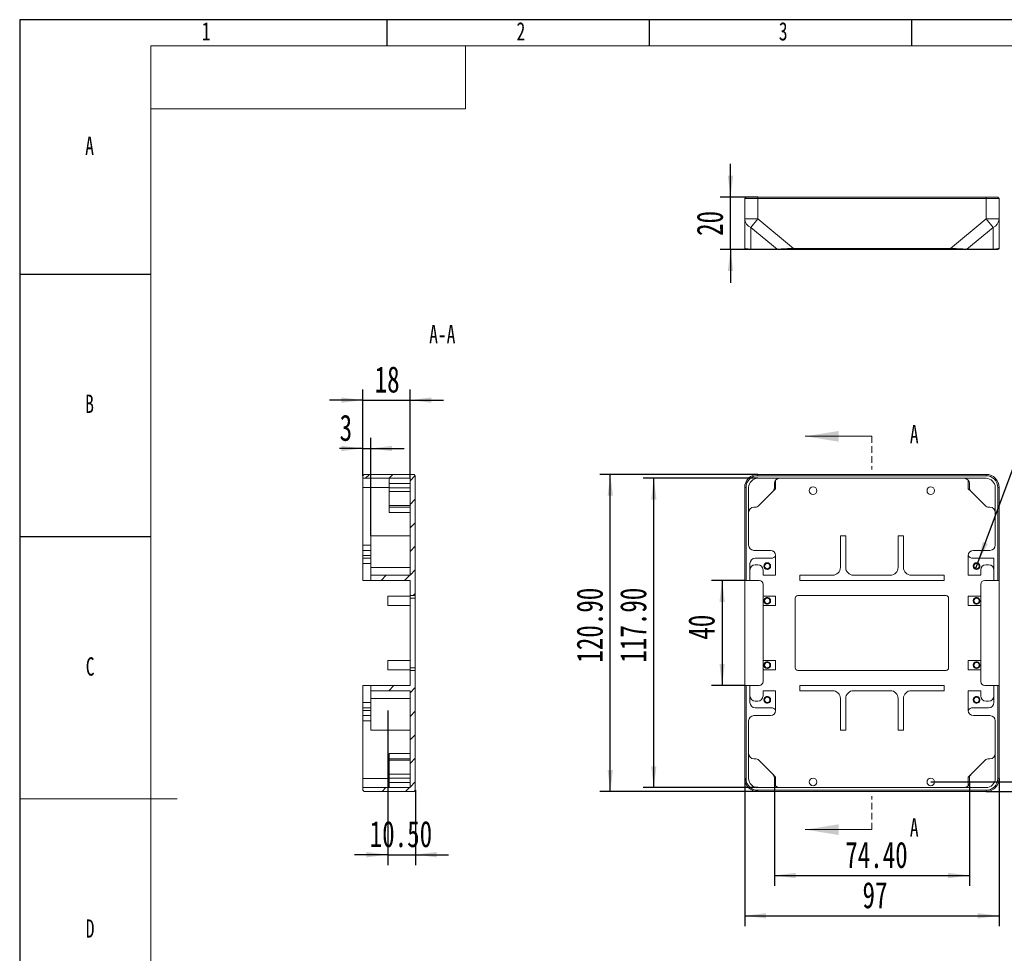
# Model space of a CAD drawing. Header units: millimetres. Extents: x -8 to 916, y -4 to 297.
# Tile 2 of 6: x 0 to 188, y 119 to 297. Entities that reach past the tile are written whole.
import ezdxf

# ---------------------------------------------------------------- set-up
doc = ezdxf.new("R2010")
doc.units = ezdxf.units.MM
doc.linetypes.add('HIDDEN', pattern=[1.905, 1.27, -0.635])
for name, color, linetype in [('10', 7, 'Continuous'), ('5', 7, 'Continuous'), ('9', 7, 'Continuous')]:
    doc.layers.add(name, color=color, linetype=linetype)
doc.styles.add('SLDTEXTSTYLE0', font='TXT', dxfattribs={"width": 0.7, "bigfont": 'bigfont'})
doc.styles.add('SLDTEXTSTYLE1', font='TXT', dxfattribs={"width": 0.7})
doc.styles.add('SLDTEXTSTYLE4', font='TXT', dxfattribs={"width": 0.628571})
doc.dimstyles.new('SLDDIMSTYLE0', dxfattribs={"dimtxt": 5, "dimasz": 4.08, "dimexe": 0, "dimexo": 0.0625, "dimgap": 1.25, "dimtad": 2, "dimlfac": 2, "dimrnd": 1e-09, "dimzin": 4, "dimdsep": 46, "dimtxsty": 'SLDTEXTSTYLE1', "dimsah": 1, "dimcen": 0.09, "dimadec": 0, "dimazin": 1, "dimtfac": 1, "dimtofl": 0, "dimtmove": 0, "dimatfit": 3, "dimfxl": 0, "dimfrac": 2, "dimtolj": 1, "dimtzin": 12, "dimarcsym": 0})
doc.dimstyles.new('SLDDIMSTYLE1', dxfattribs={"dimtxt": 5, "dimasz": 4.08, "dimexe": 0, "dimexo": 0.0625, "dimgap": 1.25, "dimtad": 2, "dimlfac": 2, "dimrnd": 1e-09, "dimzin": 12, "dimdsep": 46, "dimtxsty": 'SLDTEXTSTYLE1', "dimsah": 1, "dimcen": 0.09, "dimadec": 0, "dimazin": 3, "dimtfac": 1, "dimtofl": 0, "dimtmove": 0, "dimatfit": 3, "dimfxl": 0, "dimfrac": 2, "dimtolj": 1, "dimtzin": 12, "dimarcsym": 0})
doc.dimstyles.new('SLDDIMSTYLE2', dxfattribs={"dimtxt": 5, "dimasz": 4.08, "dimexe": 0, "dimexo": 0.0625, "dimgap": 1.25, "dimtad": 2, "dimlfac": 2, "dimrnd": 1e-09, "dimzin": 4, "dimdsep": 46, "dimtxsty": 'SLDTEXTSTYLE1', "dimsah": 1, "dimcen": 0.09, "dimadec": 0, "dimazin": 1, "dimtfac": 1, "dimtmove": 0, "dimatfit": 0, "dimfxl": 0, "dimfrac": 2, "dimtolj": 1, "dimtzin": 12, "dimarcsym": 0})
doc.dimstyles.new('SLDDIMSTYLE3', dxfattribs={"dimtxt": 5, "dimasz": 4.08, "dimexe": 0, "dimexo": 0.0625, "dimgap": 1.25, "dimtad": 0, "dimtih": 1, "dimtoh": 1, "dimdec": 6, "dimlfac": 2, "dimrnd": 1e-09, "dimzin": 12, "dimdsep": 46, "dimtxsty": 'SLDTEXTSTYLE1', "dimblk1": 'NONE', "dimsah": 1, "dimcen": 0, "dimadec": 0, "dimazin": 3, "dimtfac": 1, "dimtmove": 0, "dimatfit": 3, "dimldrblk": 'NONE', "dimfxl": 0, "dimfrac": 2, "dimtolj": 1, "dimtzin": 12, "dimarcsym": 0})
doc.dimstyles.new('SLDDIMSTYLE4', dxfattribs={"dimtxt": 5, "dimasz": 4.08, "dimexe": 0, "dimexo": 0.0625, "dimgap": 1.25, "dimtad": 2, "dimlfac": 2, "dimrnd": 1e-09, "dimzin": 12, "dimdsep": 46, "dimtxsty": 'SLDTEXTSTYLE1', "dimsah": 1, "dimcen": 0.09, "dimadec": 0, "dimazin": 3, "dimtfac": 1, "dimtmove": 0, "dimatfit": 0, "dimfxl": 0, "dimfrac": 2, "dimtolj": 1, "dimtzin": 12, "dimarcsym": 0})

# ---------------------------------------------------------------- blocks, each defined once
blk = doc.blocks.new('_D')
at = {"layer": '10'}
for p, q in [((140.71, 209.6), (118.88, 209.6)), ((120.88, 150.65), (120.88, 209.6)), ((140.71, 150.65), (118.88, 150.65))]:
    blk.add_line(p, q, dxfattribs=at)
for points in [[(120.88, 209.6), (120.37, 205.52), (121.39, 205.52)], [(120.88, 150.65), (121.39, 154.73), (120.37, 154.73)]]:
    blk.add_solid(points, dxfattribs=at)
at = {"layer": '10', "insert": (114.44, 174.46), "char_height": 5, "attachment_point": 1, "rotation": 90, "style": 'SLDTEXTSTYLE1'}
blk.add_mtext('117.90', dxfattribs=at)
blk = doc.blocks.new('_D_1')
at = {"layer": '10'}
for p, q in [((138.21, 152.4), (138.21, 124.22)), ((186.71, 152.4), (186.71, 124.22)), ((138.21, 126.22), (186.71, 126.22))]:
    blk.add_line(p, q, dxfattribs=at)
for points in [[(138.21, 126.22), (142.29, 125.71), (142.29, 126.73)], [(186.71, 126.22), (182.63, 126.73), (182.63, 125.71)]]:
    blk.add_solid(points, dxfattribs=at)
at = {"layer": '10', "insert": (160.66, 132.67), "char_height": 5, "attachment_point": 1, "style": 'SLDTEXTSTYLE1'}
blk.add_mtext('97', dxfattribs=at)
blk = doc.blocks.new('_D_2')
at = {"layer": '10'}
for p, q in [((140.71, 210.35), (110.59, 210.35)), ((112.59, 149.9), (112.59, 210.35)), ((140.71, 149.9), (110.59, 149.9))]:
    blk.add_line(p, q, dxfattribs=at)
for points in [[(112.59, 210.35), (112.08, 206.27), (113.09, 206.27)], [(112.59, 149.9), (113.09, 153.98), (112.08, 153.98)]]:
    blk.add_solid(points, dxfattribs=at)
at = {"layer": '10', "insert": (106.14, 174.46), "char_height": 5, "attachment_point": 1, "rotation": 90, "style": 'SLDTEXTSTYLE1'}
blk.add_mtext('120.90', dxfattribs=at)
blk = doc.blocks.new('_D_3')
at = {"layer": '10'}
for p, q in [((138.21, 190.12), (131.9, 190.12)), ((133.9, 190.12), (133.9, 170.12)), ((138.21, 170.12), (131.9, 170.12))]:
    blk.add_line(p, q, dxfattribs=at)
for points in [[(133.9, 190.12), (133.4, 186.04), (134.41, 186.04)], [(133.9, 170.12), (134.41, 174.2), (133.4, 174.2)]]:
    blk.add_solid(points, dxfattribs=at)
at = {"layer": '10', "insert": (127.46, 178.84), "char_height": 5, "attachment_point": 1, "rotation": 90, "style": 'SLDTEXTSTYLE1'}
blk.add_mtext('40', dxfattribs=at)
blk = doc.blocks.new('_D_4')
at = {"layer": '10'}
for p, q in [((195.79, 151.75), (195.79, 158.1)), ((173.68, 151.75), (197.79, 151.75)), ((195.79, 149.9), (195.79, 151.75)), ((184.21, 149.9), (197.79, 149.9)), ((195.79, 149.9), (195.79, 137.26))]:
    blk.add_line(p, q, dxfattribs=at)
for points in [[(195.79, 151.75), (196.3, 155.83), (195.29, 155.83)], [(195.79, 149.9), (195.29, 145.82), (196.3, 145.82)]]:
    blk.add_solid(points, dxfattribs=at)
at = {"layer": '10', "insert": (189.35, 137.26), "char_height": 5, "attachment_point": 1, "rotation": 90, "style": 'SLDTEXTSTYLE1'}
blk.add_mtext('3.70', dxfattribs=at)
blk = doc.blocks.new('_D_5')
at = {"layer": '10'}
for p, q in [((143.86, 151.65), (143.86, 131.9)), ((181.06, 151.65), (181.06, 131.9)), ((143.86, 133.9), (181.06, 133.9))]:
    blk.add_line(p, q, dxfattribs=at)
for points in [[(143.86, 133.9), (147.94, 133.39), (147.94, 134.4)], [(181.06, 133.9), (176.98, 134.4), (176.98, 133.39)]]:
    blk.add_solid(points, dxfattribs=at)
at = {"layer": '10', "insert": (157.37, 140.34), "char_height": 5, "attachment_point": 1, "style": 'SLDTEXTSTYLE1'}
blk.add_mtext('74.40', dxfattribs=at)
blk = doc.blocks.new('SW_SYMBOL_HOLE_DEPTH')
at = {"layer": '10', "color": 0}
for p, q in [((0, 875), (800, 875)), ((400, 875), (400, 75)), ((100, 555), (400, 75)), ((700, 555), (400, 75))]:
    blk.add_line(p, q, dxfattribs=at)
blk = doc.blocks.new('SW_SYMBOL_HOLE_SINK')
at = {"layer": '10', "color": 0}
for p, q in [((0, 875), (800, 75)), ((800, 75), (1600, 875))]:
    blk.add_line(p, q, dxfattribs=at)
blk = doc.blocks.new('_D_6')
at = {"layer": '10'}
for p, q in [((182.63, 193.47), (200.52, 241.54)), ((200.52, 241.54), (257.9, 241.54)), ((182.19, 192.27), (182.63, 193.47))]:
    blk.add_line(p, q, dxfattribs=at)
blk.add_solid([(182.63, 193.47), (184.53, 197.11), (183.58, 197.47)], dxfattribs=at)
at = {"layer": '10', "xscale": 0.006445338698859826, "yscale": 0.006445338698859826, "zscale": 0.006445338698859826}
for name, p in [('SW_SYMBOL_HOLE_DEPTH', (241.96, 241.95)), ('SW_SYMBOL_HOLE_DEPTH', (234.54, 235.43)), ('SW_SYMBOL_HOLE_SINK', (202.1, 228.91))]:
    blk.add_blockref(name, p, dxfattribs=at)
at = {"layer": '10', "char_height": 5, "attachment_point": 1}
for s, insert, style in [('8 x  M2.5 - 6H', (208.09, 247.65), 'SLDTEXTSTYLE4'), ('5', (249.4, 247.65), 'SLDTEXTSTYLE1'), ('%%c', (215.52, 241.15), 'SLDTEXTSTYLE1'), ('2.05', (223.27, 241.13), 'SLDTEXTSTYLE1'), ('6', (241.98, 241.13), 'SLDTEXTSTYLE1'), ('%%c', (212.62, 234.63), 'SLDTEXTSTYLE1'), ('2.55 X 90\\M+1818B, \\M+18BDF\\M+1925B', (220.38, 234.61), 'SLDTEXTSTYLE0')]:
    blk.add_mtext(s, dxfattribs=dict(at, insert=insert, style=style))
blk = doc.blocks.new('_NONE')
blk = doc.blocks.new('_D_8')
at = {"layer": '10'}
for p, q in [((135.5, 263.18), (135.5, 269.53)), ((140.71, 263.18), (133.5, 263.18)), ((135.5, 253.18), (135.5, 263.18)), ((147.51, 253.18), (133.5, 253.18)), ((135.5, 253.18), (135.5, 246.83))]:
    blk.add_line(p, q, dxfattribs=at)
for points in [[(135.5, 263.18), (136.01, 267.26), (134.99, 267.26)], [(135.5, 253.18), (134.99, 249.1), (136.01, 249.1)]]:
    blk.add_solid(points, dxfattribs=at)
at = {"layer": '10', "insert": (129.05, 255.79), "char_height": 5, "attachment_point": 1, "rotation": 90, "style": 'SLDTEXTSTYLE1'}
blk.add_mtext('20', dxfattribs=at)
blk = doc.blocks.new('_D_15')
at = {"layer": '10'}
for p, q in [((70.17, 165.37), (70.17, 135.87)), ((75.42, 150.15), (75.42, 135.87)), ((70.17, 137.87), (63.82, 137.87)), ((70.17, 137.87), (75.42, 137.87)), ((75.42, 137.87), (81.77, 137.87))]:
    blk.add_line(p, q, dxfattribs=at)
for points in [[(70.17, 137.87), (66.09, 138.38), (66.09, 137.36)], [(75.42, 137.87), (79.5, 137.36), (79.5, 138.38)]]:
    blk.add_solid(points, dxfattribs=at)
at = {"layer": '10', "insert": (66.72, 144.31), "char_height": 5, "attachment_point": 1, "style": 'SLDTEXTSTYLE1'}
blk.add_mtext('10.50', dxfattribs=at)
blk = doc.blocks.new('_D_16')
at = {"layer": '10'}
for p, q in [((65.42, 210.1), (65.42, 217.28)), ((66.92, 198.62), (66.92, 217.28)), ((65.42, 215.28), (60.99, 215.28)), ((65.42, 215.28), (66.92, 215.28)), ((66.92, 215.28), (73.27, 215.28))]:
    blk.add_line(p, q, dxfattribs=at)
for points in [[(65.42, 215.28), (61.34, 215.79), (61.34, 214.77)], [(66.92, 215.28), (71, 214.77), (71, 215.79)]]:
    blk.add_solid(points, dxfattribs=at)
at = {"layer": '10', "insert": (60.99, 221.73), "char_height": 5, "attachment_point": 1, "style": 'SLDTEXTSTYLE1'}
blk.add_mtext('3', dxfattribs=at)
blk = doc.blocks.new('_D_17')
at = {"layer": '10'}
for p, q in [((65.42, 210.1), (65.42, 226.5)), ((74.42, 209.6), (74.42, 226.5)), ((65.42, 224.5), (59.07, 224.5)), ((65.42, 224.5), (74.42, 224.5)), ((74.42, 224.5), (80.77, 224.5))]:
    blk.add_line(p, q, dxfattribs=at)
for points in [[(65.42, 224.5), (61.34, 225.01), (61.34, 223.99)], [(74.42, 224.5), (78.5, 223.99), (78.5, 225.01)]]:
    blk.add_solid(points, dxfattribs=at)
at = {"layer": '10', "insert": (67.66, 230.95), "char_height": 5, "attachment_point": 1, "style": 'SLDTEXTSTYLE1'}
blk.add_mtext('18', dxfattribs=at)

msp = doc.modelspace()

# ---------------------------------------------------------------- hatches: boundary and pattern name
at = {"linetype": 'Continuous', "lineweight": 0}
h = msp.add_hatch(dxfattribs=at)
h.set_pattern_fill('ANSI31', angle=3e-322, style=0)
h.paths.add_polyline_path([(65.66645096, 210.34529168), (65.41645096, 210.09529168), (65.41645096, 209.59529168), (74.41645096, 209.59529168), (74.41645096, 191.12029168), (66.91645096, 191.12029168), (66.91645096, 190.12029168), (74.41645096, 190.12029168), (74.41645096, 187.24529168), (75.41645096, 187.24529168), (75.41645096, 210.09529168), (75.16645096, 210.34529168)], flags=0)
h = msp.add_hatch(dxfattribs=at)
h.set_pattern_fill('ANSI31', angle=3e-322, style=0)
h.paths.add_polyline_path([(65.41645096, 150.14529168), (65.66645096, 149.89529168), (75.16645096, 149.89529168), (75.41645096, 150.14529168), (75.41645096, 172.99529168), (74.41645096, 172.99529168), (74.41645096, 170.12029168), (66.91645096, 170.12029168), (66.91645096, 169.12029168), (74.41645096, 169.12029168), (74.41645096, 150.64529168), (65.41645096, 150.64529168)], flags=0)

# ---------------------------------------------------------------- linework, layer by layer
at = {"color": 7, "linetype": 'Continuous', "lineweight": 15}
for p, q in [((138.20791193, 262.92599829), (138.45791193, 263.17599829)), ((138.20791193, 259.0384137), (138.20791193, 262.92599829)), ((140.70791193, 262.92599829), (138.20791193, 262.92599829)), ((138.45791193, 263.17599829), (140.70791193, 263.17599829)), ((140.70791193, 262.92599829), (140.70791193, 263.17599829)), ((140.70791193, 263.17599829), (184.20791193, 263.17599829)), ((140.70791193, 262.92599829), (140.70791193, 259.0384137)), ((184.20791193, 262.92599829), (140.70791193, 262.92599829)), ((184.20791193, 262.92599829), (184.20791193, 263.17599829)), ((184.20791193, 263.17599829), (186.45791193, 263.17599829)), ((184.20791193, 259.0384137), (184.20791193, 262.92599829)), ((186.70791193, 262.92599829), (184.20791193, 262.92599829)), ((186.70791193, 262.92599829), (186.45791193, 263.17599829)), ((186.70791193, 262.92599829), (186.70791193, 259.0384137)), ((138.20791193, 259.0384137), (140.70791193, 259.0384137)), ((138.20791193, 253.42599829), (138.20791193, 259.0384137)), ((140.70791193, 259.0384137), (139.3657232, 257.41143526)), ((140.70791193, 259.0384137), (147.51118678, 253.42599829)), ((177.40463708, 253.42599829), (184.20791193, 259.0384137)), ((185.55010066, 257.41143526), (184.20791193, 259.0384137)), ((184.20791193, 259.0384137), (186.70791193, 259.0384137)), ((186.70791193, 259.0384137), (186.70791193, 253.42599829)), ((144.39402193, 253.26330044), (139.3657232, 257.41143526)), ((139.3657232, 257.41143526), (139.3657232, 253.26330044)), ((185.55010066, 257.41143526), (180.52180193, 253.26330044)), ((185.55010066, 253.26330044), (185.55010066, 257.41143526)), ((138.21628854, 253.41022561), (138.45791193, 253.17599829)), ((147.51118678, 253.42599829), (147.51118678, 253.17599829)), ((147.51118678, 253.42599829), (177.40463708, 253.42599829)), ((177.40463708, 253.17599829), (177.40463708, 253.42599829)), ((186.45791193, 253.17599829), (186.69953532, 253.41022561)), ((139.3657232, 253.26330044), (144.39402193, 253.26330044)), ((139.3657232, 253.26330044), (139.49994207, 253.17599829)), ((144.52824081, 253.17599829), (139.49994207, 253.17599829)), ((144.39402193, 253.26330044), (144.52824081, 253.17599829)), ((177.40463708, 253.17599829), (147.51118678, 253.17599829)), ((180.38758305, 253.17599829), (180.52180193, 253.26330044)), ((185.41588179, 253.17599829), (180.38758305, 253.17599829)), ((180.52180193, 253.26330044), (185.55010066, 253.26330044)), ((185.41588179, 253.17599829), (185.55010066, 253.26330044)), ((65.41645096, 210.09529168), (65.66645096, 210.34529168)), ((65.66645096, 210.34529168), (75.16645096, 210.34529168)), ((75.16645096, 210.34529168), (75.41645096, 210.09529168)), ((75.41645096, 210.09529168), (75.18222364, 210.33691508)), ((140.70791193, 210.09529168), (140.70791193, 210.34529168)), ((140.70791193, 210.34529168), (184.20791193, 210.34529168)), ((184.20791193, 210.09529168), (184.20791193, 210.34529168)), ((65.41645096, 209.59529168), (65.41645096, 210.09529168)), ((65.41645096, 209.59529168), (74.41645096, 209.59529168)), ((65.41645096, 209.59529168), (65.41645096, 207.84529168)), ((70.41645096, 208.59529168), (70.41645096, 209.59529168)), ((74.41645096, 208.59529168), (70.41645096, 208.59529168)), ((70.41645096, 207.75950524), (70.41645096, 208.59529168)), ((74.41645096, 209.59529168), (74.41645096, 191.12029168)), ((75.41645096, 187.24529168), (75.41645096, 210.09529168)), ((184.20791193, 210.09529168), (140.70791193, 210.09529168)), ((184.20791193, 209.59529168), (140.70791193, 209.59529168)), ((143.85791193, 207.75950524), (143.85791193, 208.59529168)), ((144.10791193, 207.59529168), (144.10791193, 209.25672951)), ((180.80791193, 209.25672951), (180.80791193, 207.59529168)), ((181.05791193, 208.59529168), (181.05791193, 207.75950524)), ((70.41645096, 207.84529168), (65.41645096, 207.84529168)), ((65.41645096, 207.84529168), (65.41645096, 196.87029168)), ((70.41645096, 207.75950524), (74.41645096, 207.75950524)), ((70.41645096, 207.05239846), (70.41645096, 207.75950524)), ((74.41645096, 207.05239846), (70.41645096, 207.05239846)), ((70.41645096, 204.3881849), (70.41645096, 207.05239846)), ((138.20791193, 190.12029168), (138.20791193, 207.84529168)), ((138.45791193, 207.84529168), (138.20791193, 207.84529168)), ((138.45791193, 207.84529168), (138.45791193, 190.12029168)), ((138.95791193, 207.84529168), (138.95791193, 196.87029168)), ((140.90080515, 204.3881849), (143.56501871, 207.05239846)), ((144.10791193, 207.59529168), (143.56501871, 207.05239846)), ((180.80791193, 207.59529168), (181.35080342, 207.05240019)), ((184.01501871, 204.3881849), (181.35080515, 207.05239846)), ((185.95791193, 196.87029168), (185.95791193, 207.84529168)), ((186.45791193, 190.12029168), (186.45791193, 207.84529168)), ((186.45791193, 207.84529168), (186.70791193, 207.84529168)), ((186.70791193, 207.84529168), (186.70791193, 190.12029168)), ((70.41645096, 204.3881849), (74.41645096, 204.3881849)), ((70.41645096, 204.09529168), (70.41645096, 204.3881849)), ((74.41645096, 204.09529168), (70.41645096, 204.09529168)), ((70.41645096, 204.09529168), (70.41645096, 203.09529168)), ((74.41645096, 203.09529168), (70.41645096, 203.09529168)), ((140.19369837, 204.09529168), (139.95791193, 204.09529168)), ((184.72212549, 204.09529168), (184.95791193, 204.09529168)), ((66.91645096, 198.62029168), (74.41645096, 198.62029168)), ((66.91645096, 192.62029168), (66.91645096, 198.62029168)), ((156.45791193, 198.62029168), (156.45791193, 192.62029168)), ((157.45791193, 198.62029168), (156.45791193, 198.62029168)), ((157.45791193, 192.62029168), (157.45791193, 198.62029168)), ((167.45791193, 198.62029168), (167.45791193, 192.62029168)), ((168.45791193, 198.62029168), (167.45791193, 198.62029168)), ((168.45791193, 192.62029168), (168.45791193, 198.62029168)), ((65.41645096, 195.87029168), (65.41645096, 196.87029168)), ((65.41645096, 195.87029168), (66.91645096, 195.87029168)), ((65.41645096, 194.87029168), (65.41645096, 195.87029168)), ((139.95791193, 195.87029168), (143.10791193, 195.87029168)), ((181.80791193, 195.87029168), (184.95791193, 195.87029168)), ((66.91645096, 194.87029168), (65.41645096, 194.87029168)), ((65.41645096, 194.37029168), (65.41645096, 194.87029168)), ((66.91645096, 194.37029168), (65.41645096, 194.37029168)), ((65.41645096, 193.37029168), (65.41645096, 194.37029168)), ((65.41645096, 193.37029168), (65.41645096, 190.12029168)), ((139.20791193, 193.37029168), (139.20791193, 190.12029168)), ((140.20791193, 194.37029168), (143.24188653, 194.37029168)), ((144.10791193, 191.12029168), (144.10791193, 194.87029168)), ((180.80791193, 194.87029168), (180.80791193, 191.12029168)), ((181.67393733, 194.37029168), (185.70791193, 194.37029168)), ((185.70791193, 190.12029168), (185.70791193, 194.37029168)), ((66.91645096, 192.62029168), (74.41645096, 192.62029168)), ((66.91645096, 191.12029168), (66.91645096, 192.62029168)), ((140.70791193, 193.12029168), (140.20791193, 193.12029168)), ((141.70791193, 192.12029168), (141.70791193, 191.12029168)), ((183.20791193, 191.12029168), (183.20791193, 192.12029168)), ((184.70791193, 193.12029168), (184.20791193, 193.12029168)), ((66.91645096, 190.12029168), (65.41645096, 190.12029168)), ((66.91645096, 190.12029168), (66.91645096, 191.12029168)), ((74.41645096, 191.12029168), (66.91645096, 191.12029168)), ((66.91645096, 190.12029168), (74.41645096, 190.12029168)), ((74.41645096, 190.12029168), (74.41645096, 187.24529168)), ((138.45791193, 190.12029168), (138.20791193, 190.12029168)), ((138.20791193, 190.12029168), (138.20791193, 170.12029168)), ((139.20791193, 190.12029168), (138.45791193, 190.12029168)), ((140.95791193, 190.12029168), (139.20791193, 190.12029168)), ((141.70791193, 191.12029168), (144.10791193, 191.12029168)), ((154.95791193, 191.12029168), (148.70791193, 191.12029168)), ((148.70791193, 191.12029168), (148.70791193, 190.12029168)), ((148.70791193, 190.12029168), (176.20791193, 190.12029168)), ((165.95791193, 191.12029168), (158.95791193, 191.12029168)), ((176.20791193, 191.12029168), (169.95791193, 191.12029168)), ((176.20791193, 190.12029168), (176.20791193, 191.12029168)), ((180.80791193, 191.12029168), (183.20791193, 191.12029168)), ((185.70791193, 190.12029168), (183.95791193, 190.12029168)), ((186.45791193, 190.12029168), (185.70791193, 190.12029168)), ((186.70791193, 190.12029168), (186.45791193, 190.12029168)), ((186.70791193, 170.12029168), (186.70791193, 190.12029168)), ((141.70791193, 187.12029168), (141.70791193, 189.37029168)), ((183.20791193, 189.37029168), (183.20791193, 187.12029168)), ((70.16645096, 185.37029168), (70.16645096, 187.12029168)), ((70.16645096, 187.12029168), (74.41645096, 187.12029168)), ((74.41645096, 187.24529168), (75.41645096, 187.24529168)), ((74.41645096, 186.74529168), (74.41645096, 187.24529168)), ((75.41645096, 186.74529168), (74.41645096, 186.74529168)), ((74.41645096, 173.49529168), (74.41645096, 186.74529168)), ((75.41645096, 187.24529168), (75.41645096, 186.74529168)), ((75.41645096, 173.49529168), (75.41645096, 186.74529168)), ((144.10791193, 187.12029168), (141.70791193, 187.12029168)), ((141.70791193, 187.12029168), (141.70791193, 185.37029168)), ((144.10791193, 185.37029168), (144.10791193, 187.12029168)), ((147.83291193, 173.49529168), (147.83291193, 186.74529168)), ((148.33291193, 187.24529168), (176.58291193, 187.24529168)), ((177.08291193, 186.74529168), (177.08291193, 173.49529168)), ((180.80791193, 187.12029168), (180.80791193, 185.37029168)), ((183.20791193, 187.12029168), (180.80791193, 187.12029168)), ((183.20791193, 185.37029168), (183.20791193, 187.12029168)), ((70.16645096, 185.37029168), (74.41645096, 185.37029168)), ((144.10791193, 185.37029168), (141.70791193, 185.37029168)), ((141.70791193, 174.87029168), (141.70791193, 185.37029168)), ((183.20791193, 185.37029168), (180.80791193, 185.37029168)), ((183.20791193, 185.37029168), (183.20791193, 174.87029168)), ((70.16645096, 173.12029168), (70.16645096, 174.87029168)), ((70.16645096, 174.87029168), (74.41645096, 174.87029168)), ((141.70791193, 174.87029168), (141.70791193, 173.12029168)), ((141.70791193, 174.87029168), (144.10791193, 174.87029168)), ((144.10791193, 173.12029168), (144.10791193, 174.87029168)), ((180.80791193, 174.87029168), (183.20791193, 174.87029168)), ((180.80791193, 174.87029168), (180.80791193, 173.12029168)), ((183.20791193, 173.12029168), (183.20791193, 174.87029168)), ((70.16645096, 173.12029168), (74.41645096, 173.12029168)), ((74.41645096, 173.49529168), (75.41645096, 173.49529168)), ((74.41645096, 172.99529168), (74.41645096, 173.49529168)), ((75.41645096, 172.99529168), (74.41645096, 172.99529168)), ((74.41645096, 172.99529168), (74.41645096, 170.12029168)), ((75.41645096, 173.49529168), (75.41645096, 172.99529168)), ((75.41645096, 150.14529168), (75.41645096, 172.99529168)), ((141.70791193, 173.12029168), (144.10791193, 173.12029168)), ((141.70791193, 170.87029168), (141.70791193, 173.12029168)), ((176.58291193, 172.99529168), (148.33291193, 172.99529168)), ((180.80791193, 173.12029168), (183.20791193, 173.12029168)), ((183.20791193, 173.12029168), (183.20791193, 170.87029168)), ((66.91645096, 170.12029168), (65.41645096, 170.12029168)), ((65.41645096, 170.12029168), (65.41645096, 166.87029168)), ((66.91645096, 169.12029168), (66.91645096, 170.12029168)), ((74.41645096, 170.12029168), (66.91645096, 170.12029168)), ((66.91645096, 169.12029168), (74.41645096, 169.12029168)), ((66.91645096, 167.62029168), (66.91645096, 169.12029168)), ((74.41645096, 169.12029168), (74.41645096, 150.64529168)), ((138.20791193, 152.39529168), (138.20791193, 170.12029168)), ((138.20791193, 170.12029168), (138.45791193, 170.12029168)), ((138.45791193, 170.12029168), (138.45791193, 152.39529168)), ((138.45791193, 170.12029168), (139.20791193, 170.12029168)), ((139.20791193, 170.12029168), (139.20791193, 166.87029168)), ((139.20791193, 170.12029168), (140.95791193, 170.12029168)), ((141.70791193, 169.12029168), (141.70791193, 168.12029168)), ((144.10791193, 169.12029168), (141.70791193, 169.12029168)), ((144.10791193, 165.37029168), (144.10791193, 169.12029168)), ((176.20791193, 170.12029168), (148.70791193, 170.12029168)), ((148.70791193, 170.12029168), (148.70791193, 169.12029168)), ((148.70791193, 169.12029168), (154.95791193, 169.12029168)), ((158.95791193, 169.12029168), (165.95791193, 169.12029168)), ((169.95791193, 169.12029168), (176.20791193, 169.12029168)), ((176.20791193, 169.12029168), (176.20791193, 170.12029168)), ((183.20791193, 169.12029168), (180.80791193, 169.12029168)), ((180.80791193, 169.12029168), (180.80791193, 165.37029168)), ((183.20791193, 168.12029168), (183.20791193, 169.12029168)), ((183.95791193, 170.12029168), (185.70791193, 170.12029168)), ((185.70791193, 166.87029168), (185.70791193, 170.12029168)), ((185.70791193, 170.12029168), (186.45791193, 170.12029168)), ((186.45791193, 152.39529168), (186.45791193, 170.12029168)), ((186.45791193, 170.12029168), (186.70791193, 170.12029168)), ((186.70791193, 170.12029168), (186.70791193, 152.39529168)), ((74.41645096, 167.62029168), (66.91645096, 167.62029168)), ((66.91645096, 161.62029168), (66.91645096, 167.62029168)), ((140.20791193, 167.12029168), (140.70791193, 167.12029168)), ((156.45791193, 167.62029168), (156.45791193, 161.62029168)), ((157.45791193, 161.62029168), (157.45791193, 167.62029168)), ((167.45791193, 167.62029168), (167.45791193, 161.62029168)), ((168.45791193, 161.62029168), (168.45791193, 167.62029168)), ((184.20791193, 167.12029168), (184.70791193, 167.12029168)), ((65.41645096, 165.87029168), (65.41645096, 166.87029168)), ((65.41645096, 165.87029168), (66.91645096, 165.87029168)), ((65.41645096, 165.37029168), (65.41645096, 165.87029168)), ((65.41645096, 165.37029168), (66.91645096, 165.37029168)), ((65.41645096, 164.37029168), (65.41645096, 165.37029168)), ((143.24188653, 165.87029168), (140.20791193, 165.87029168)), ((184.70791193, 165.87029168), (181.67393733, 165.87029168)), ((66.91645096, 164.37029168), (65.41645096, 164.37029168)), ((65.41645096, 163.37029168), (65.41645096, 164.37029168)), ((65.41645096, 163.37029168), (65.41645096, 152.39529168)), ((138.95791193, 163.37029168), (138.95791193, 152.39529168)), ((143.10791193, 164.37029168), (139.95791193, 164.37029168)), ((184.95791193, 164.37029168), (181.80791193, 164.37029168)), ((185.95791193, 152.39529168), (185.95791193, 163.37029168)), ((66.91645096, 161.62029168), (74.41645096, 161.62029168)), ((156.45791193, 161.62029168), (157.45791193, 161.62029168)), ((167.45791193, 161.62029168), (168.45791193, 161.62029168)), ((70.41645096, 157.14529168), (74.41645096, 157.14529168)), ((70.41645096, 157.14529168), (70.41645096, 156.14529168)), ((70.41645096, 156.14529168), (74.41645096, 156.14529168)), ((70.41645096, 155.85239846), (70.41645096, 156.14529168)), ((74.41645096, 155.85239846), (70.41645096, 155.85239846)), ((70.41645096, 153.1881849), (70.41645096, 155.85239846)), ((139.95791193, 156.14529168), (140.19369837, 156.14529168)), ((143.56501871, 153.1881849), (140.90080515, 155.85239846)), ((181.35080515, 153.1881849), (184.01501871, 155.85239846)), ((184.95791193, 156.14529168), (184.72212549, 156.14529168)), ((70.41645096, 152.39529168), (65.41645096, 152.39529168)), ((65.41645096, 152.39529168), (65.41645096, 150.64529168)), ((70.41645096, 153.1881849), (74.41645096, 153.18818317)), ((70.41645096, 152.48107812), (70.41645096, 153.1881849)), ((74.41645096, 152.48107812), (70.41645096, 152.48107812)), ((70.41645096, 151.64529168), (70.41645096, 152.48107812)), ((138.20791193, 152.39529168), (138.45791193, 152.39529168)), ((144.10791193, 152.64529168), (143.56502044, 153.18818317)), ((143.85791193, 151.64529168), (143.85791193, 152.48107812)), ((144.10791193, 150.98385385), (144.10791193, 152.64529168)), ((180.80791193, 152.64529168), (181.35080515, 153.1881849)), ((180.80791193, 152.64529168), (180.80791193, 150.98385385)), ((181.05791193, 152.48107812), (181.05791193, 151.64529168)), ((186.70791193, 152.39529168), (186.45791193, 152.39529168)), ((65.41645096, 150.14529168), (65.41645096, 150.64529168)), ((74.41645096, 150.64529168), (65.41645096, 150.64529168)), ((70.41645096, 151.64529168), (74.41645096, 151.64529168)), ((70.41645096, 150.64529168), (70.41645096, 151.64529168)), ((140.70791193, 150.64529168), (184.20791193, 150.64529168)), ((65.66645096, 149.89529168), (65.41645096, 150.14529168)), ((75.16645096, 149.89529168), (65.66645096, 149.89529168)), ((75.41645096, 150.14529168), (75.16645096, 149.89529168)), ((75.18222364, 149.90366829), (75.41645096, 150.14529168)), ((140.70791193, 150.14529168), (184.20791193, 150.14529168)), ((140.70791193, 149.89529168), (140.70791193, 150.14529168)), ((184.20791193, 149.89529168), (140.70791193, 149.89529168)), ((184.20791193, 149.89529168), (184.20791193, 150.14529168))]:
    msp.add_line(p, q, dxfattribs=at)
at = {"color": 7, "linetype": 'Continuous', "lineweight": 0}
for p, q in [((162.45791193, 217.59944668), (149.75791193, 217.59944668)), ((162.45791193, 142.64113668), (149.75791193, 142.64113668))]:
    msp.add_line(p, q, dxfattribs=at)
at = {"color": 7, "linetype": 'HIDDEN', "lineweight": 0}
for p, q in [((162.45791193, 217.59944668), (162.45791193, 211.24944668)), ((162.45791193, 142.64113668), (162.45791193, 148.99113668))]:
    msp.add_line(p, q, dxfattribs=at)
at = {"color": 1, "linetype": 'Continuous', "lineweight": 15}
for p, q in [((65.41645096, 196.87029168), (66.91645096, 196.87029168)), ((66.91645096, 193.37029168), (65.41645096, 193.37029168)), ((65.41645096, 166.87029168), (66.91645096, 166.87029168)), ((66.91645096, 163.37029168), (65.41645096, 163.37029168))]:
    msp.add_line(p, q, dxfattribs=at)
at = {"color": 7, "linetype": 'Continuous', "lineweight": 15}
for centre, radius in [((151.23291193, 207.24529168), 0.725), ((173.68291193, 207.24529168), 0.725), ((142.50791193, 192.87029168), 0.6375), ((142.50791193, 192.87029168), 0.5125), ((182.40791193, 192.87029168), 0.6375), ((182.40791193, 192.87029168), 0.5125), ((142.50791193, 186.24529168), 0.6375), ((142.50791193, 186.24529168), 0.5125), ((182.40791193, 186.24529168), 0.6375), ((182.40791193, 186.24529168), 0.5125), ((142.50791193, 173.99529168), 0.6375), ((182.40791193, 173.99529168), 0.6375), ((142.50791193, 173.99529168), 0.5125), ((182.40791193, 173.99529168), 0.5125), ((142.50791193, 167.37029168), 0.6375), ((142.50791193, 167.37029168), 0.5125), ((182.40791193, 167.37029168), 0.6375), ((182.40791193, 167.37029168), 0.5125), ((151.23291193, 151.74529168), 0.725), ((173.68291193, 151.74529168), 0.725)]:
    msp.add_circle(centre, radius, dxfattribs=at)
for centre, radius, start, end in [((140.08567619, 259.14923493), 1.88103163, 183.3775442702, 247.4962626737), ((184.83014766, 259.14923493), 1.88103163, 292.5037373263, 356.6224557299), ((140.70791193, 207.84529168), 2.5, 90, 180), ((184.20791193, 207.84529168), 2.5, 0, 90), ((140.70791193, 207.84529168), 2.25, 90, 180), ((140.70791193, 207.84529168), 1.75, 90, 180), ((144.85791193, 208.59529168), 1, 90, 180), ((180.05791193, 208.59529168), 1, 0, 90), ((184.20791193, 207.84529168), 2.25, 0, 90), ((184.20791193, 207.84529168), 1.75, 0, 90), ((142.85791193, 207.75950524), 1, 315, 0), ((182.05791193, 207.75950524), 1, 180, 225), ((139.95791193, 203.09529168), 1, 90, 180), ((140.19369837, 205.09529168), 1, 270, 315), ((184.72212549, 205.09529168), 1, 225, 270), ((184.95791193, 203.09529168), 1, 0, 90), ((139.95791193, 196.87029168), 1, 180, 270), ((143.10791193, 194.87029168), 1, 0, 90), ((181.80791193, 194.87029168), 1, 90, 180), ((184.95791193, 196.87029168), 1, 270, 0), ((140.20791193, 193.37029168), 1, 90, 180), ((143.24188653, 195.37029168), 1, 270, 330), ((181.67393733, 195.37029168), 1, 210, 270), ((140.20791193, 192.12029168), 1, 90, 180), ((140.70791193, 192.12029168), 1, 0, 90), ((154.95791193, 192.62029168), 1.5, 270, 0), ((158.95791193, 192.62029168), 1.5, 180, 270), ((165.95791193, 192.62029168), 1.5, 270, 0), ((169.95791193, 192.62029168), 1.5, 180, 270), ((184.20791193, 192.12029168), 1, 90, 180), ((184.70791193, 192.12029168), 1, 0, 90), ((140.95791193, 189.37029168), 0.75, 0, 90), ((183.95791193, 189.37029168), 0.75, 90, 180), ((148.33291193, 186.74529168), 0.5, 90, 180), ((176.58291193, 186.74529168), 0.5, 0, 90), ((148.33291193, 173.49529168), 0.5, 180, 270), ((176.58291193, 173.49529168), 0.5, 270, 0), ((140.95791193, 170.87029168), 0.75, 270, 0), ((183.95791193, 170.87029168), 0.75, 180, 270), ((154.95791193, 167.62029168), 1.5, 0, 90), ((158.95791193, 167.62029168), 1.5, 90, 180), ((165.95791193, 167.62029168), 1.5, 0, 90), ((169.95791193, 167.62029168), 1.5, 90, 180), ((140.20791193, 168.12029168), 1, 180, 270), ((140.70791193, 168.12029168), 1, 270, 0), ((184.20791193, 168.12029168), 1, 180, 270), ((184.70791193, 168.12029168), 1, 270, 0), ((140.20791193, 166.87029168), 1, 180, 270), ((143.10791193, 165.37029168), 1, 270, 0), ((143.24188653, 164.87029168), 1, 30, 90), ((181.67393733, 164.87029168), 1, 90, 150), ((181.80791193, 165.37029168), 1, 180, 270), ((184.70791193, 166.87029168), 1, 270, 0), ((139.95791193, 163.37029168), 1, 90, 180), ((184.95791193, 163.37029168), 1, 0, 90), ((139.95791193, 157.14529168), 1, 180, 270), ((140.19369837, 155.14529168), 1, 45, 90), ((184.72212549, 155.14529168), 1, 90, 135), ((184.95791193, 157.14529168), 1, 270, 0), ((140.70791193, 152.39529168), 2.5, 180, 270), ((140.70791193, 152.39529168), 2.25, 180, 270), ((140.70791193, 152.39529168), 1.75, 180, 270), ((142.85791193, 152.48107812), 1, 0, 45), ((182.05791193, 152.48107812), 1, 135, 180), ((184.20791193, 152.39529168), 1.75, 270, 0), ((184.20791193, 152.39529168), 2.25, 270, 0), ((184.20791193, 152.39529168), 2.5, 270, 0), ((144.85791193, 151.64529168), 1, 180, 270), ((180.05791193, 151.64529168), 1, 270, 0)]:
    msp.add_arc(centre, radius, start, end, dxfattribs=at)
at = {"color": 7, "linetype": 'Continuous', "lineweight": 0}
for centre in [(142.50791193, 192.87029168), (182.40791193, 192.87029168), (142.50791193, 186.24529168), (182.40791193, 186.24529168), (142.50791193, 173.99529168), (182.40791193, 173.99529168), (142.50791193, 167.37029168), (182.40791193, 167.37029168)]:
    msp.add_arc(centre, 0.625, 255, 195, dxfattribs=at)
at = {"color": 7, "linetype": 'Continuous', "lineweight": 15}
for points, knots in [([(138.20791193, 253.42599829), (138.20822779, 253.42364352), (138.20876926, 253.41960692), (138.21411736, 253.41156517), (138.22588712, 253.40186638), (138.25038665, 253.38992059), (138.29566648, 253.37425484), (138.37551663, 253.35518733), (138.50818935, 253.3333052), (138.67524645, 253.31286134), (138.84325068, 253.29708889), (138.99255663, 253.28552662), (139.11053713, 253.27750148), (139.23344923, 253.2700582), (139.32223052, 253.26552244), (139.3657232, 253.26330044)], [0, 0, 0, 0, 0.0396269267, 0.0679296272, 0.1357104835, 0.2032023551, 0.2702644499, 0.4025234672, 0.5314973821, 0.6562995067, 0.7762274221, 0.8347922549, 0.8908664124, 0.9465370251, 1, 1, 1, 1]), ([(144.39402193, 253.26330044), (144.4148751, 253.26438871), (144.45700904, 253.26658757), (144.52364976, 253.27006433), (144.59358824, 253.27371544), (144.69086055, 253.27879479), (144.8199584, 253.28552791), (145.04131255, 253.29708761), (145.34359313, 253.31286168), (145.73525255, 253.33330511), (146.15450553, 253.35518736), (146.51982181, 253.37425484), (146.8199666, 253.38992059), (147.04886174, 253.40186638), (147.23458132, 253.41156487), (147.38884937, 253.41960664), (147.46611066, 253.42364324), (147.51118678, 253.42599829)], [0, 0, 0, 0, 0.026462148, 0.0534668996, 0.0810250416, 0.109146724, 0.1652138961, 0.223784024, 0.343710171, 0.4685104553, 0.5974824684, 0.7297395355, 0.7968006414, 0.8642915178, 0.9320713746, 0.960368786, 1, 1, 1, 1]), ([(177.40463708, 253.42599829), (177.44970766, 253.42364352), (177.52696895, 253.41960692), (177.68123701, 253.41156517), (177.86696211, 253.40186638), (178.09585727, 253.38992059), (178.39600198, 253.37425484), (178.7613189, 253.35518733), (179.18056929, 253.3333052), (179.57223784, 253.31286134), (179.87448522, 253.29708889), (180.09589289, 253.28552662), (180.2497497, 253.27750148), (180.39228598, 253.2700582), (180.47921611, 253.26552244), (180.52180193, 253.26330044)], [0, 0, 0, 0, 0.0396269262, 0.0679296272, 0.1357104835, 0.2032023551, 0.2702644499, 0.4025234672, 0.5314973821, 0.6562995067, 0.7762274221, 0.8347922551, 0.8908664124, 0.9465370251, 1, 1, 1, 1]), ([(185.55010066, 253.26330044), (185.57183594, 253.26438871), (185.61575218, 253.26658757), (185.67952741, 253.27006433), (185.74250135, 253.27371544), (185.82444569, 253.27879479), (185.92323553, 253.28552791), (186.07258639, 253.29708761), (186.24057148, 253.31286168), (186.40763619, 253.33330511), (186.54030675, 253.35518736), (186.62015744, 253.37425484), (186.66543719, 253.38992059), (186.68993674, 253.40186638), (186.70170615, 253.41156487), (186.70705447, 253.41960664), (186.70759599, 253.42364324), (186.70791193, 253.42599829)], [0, 0, 0, 0, 0.026462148, 0.0534668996, 0.0810250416, 0.109146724, 0.1652138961, 0.223784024, 0.343710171, 0.4685104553, 0.5974824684, 0.7297395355, 0.7968006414, 0.8642915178, 0.9320713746, 0.9603687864, 1, 1, 1, 1]), ([(139.49994207, 253.17599829), (139.47357748, 253.17599829), (139.42033734, 253.17599829), (139.3444808, 253.17599829), (139.25806384, 253.17599829), (139.16363515, 253.17599829), (139.02910752, 253.17599829), (138.87813034, 253.17599829), (138.7279217, 253.17599829), (138.6086189, 253.17599829), (138.53688941, 253.17599829), (138.49609611, 253.17599829), (138.47422009, 253.17599829), (138.46045198, 253.17599829), (138.45875941, 253.17599829), (138.45791193, 253.17599829)], [0, 0, 0, 0, 0.0350367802, 0.0707525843, 0.1072152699, 0.1631178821, 0.2206456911, 0.340026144, 0.4648527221, 0.5943211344, 0.7274334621, 0.7949763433, 0.8630794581, 0.931442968, 1, 1, 1, 1]), ([(147.51118678, 253.17599829), (147.46189909, 253.17599829), (147.36339314, 253.17599829), (147.21580734, 253.17599829), (147.04440775, 253.17599829), (146.84983973, 253.17599829), (146.56277548, 253.17599829), (146.21345632, 253.17599829), (145.81243382, 253.17599829), (145.43775646, 253.17599829), (145.0953064, 253.17599829), (144.83750665, 253.17599829), (144.67515734, 253.17599829), (144.58915393, 253.17599829), (144.54845293, 253.17599829), (144.52824081, 253.17599829)], [0, 0, 0, 0, 0.045697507, 0.0913306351, 0.1369319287, 0.2049539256, 0.2725842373, 0.4057027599, 0.5351771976, 0.660009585, 0.7793955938, 0.8927829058, 0.9471662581, 0.9737627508, 1, 1, 1, 1]), ([(180.38758305, 253.17599829), (180.36050025, 253.17599829), (180.30580978, 253.17599829), (180.21844856, 253.17599829), (180.11063478, 253.17599829), (179.97926686, 253.17599829), (179.76710352, 253.17599829), (179.47804019, 253.17599829), (179.10339781, 253.17599829), (178.7023652, 253.17599829), (178.35313819, 253.17599829), (178.06607374, 253.17599829), (177.84707201, 253.17599829), (177.62627706, 253.17599829), (177.47858665, 253.17599829), (177.40463708, 253.17599829)], [0, 0, 0, 0, 0.0350367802, 0.0707525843, 0.1072152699, 0.1631178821, 0.2206456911, 0.340026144, 0.4648527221, 0.5943211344, 0.7274334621, 0.7949763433, 0.8630794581, 0.931442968, 1, 1, 1, 1]), ([(186.45791193, 253.17599829), (186.45753461, 253.17599829), (186.4567805, 253.17599829), (186.45065889, 253.17599829), (186.43928113, 253.17599829), (186.41970473, 253.17599829), (186.37897206, 253.17599829), (186.30719795, 253.17599829), (186.18790619, 253.17599829), (186.0376846, 253.17599829), (185.85879862, 253.17599829), (185.68574018, 253.17599829), (185.55292575, 253.17599829), (185.47557963, 253.17599829), (185.43569066, 253.17599829), (185.41588179, 253.17599829)], [0, 0, 0, 0, 0.045697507, 0.0913306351, 0.1369319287, 0.2049539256, 0.2725842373, 0.4057027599, 0.5351771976, 0.660009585, 0.7793955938, 0.8927829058, 0.9471662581, 0.9737627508, 1, 1, 1, 1])]:
    msp.add_open_spline(points, degree=3, knots=knots, dxfattribs=at)
at = {"color": 7, "linetype": 'Continuous', "lineweight": 0}
for points in [[(149.75791193, 217.59944668), (156.10791193, 216.58344668), (156.10791193, 218.61544668)], [(149.75791193, 142.64113668), (156.10791193, 141.62513668), (156.10791193, 143.65713668)]]:
    msp.add_solid(points, dxfattribs=at)
at = {"layer": '5'}
for p, q in [((70, 297), (70, 292)), ((120, 297), (120, 292)), ((170, 297), (170, 292)), ((0, 248.5), (25, 248.5)), ((0, 198.5), (25, 198.5))]:
    msp.add_line(p, q, dxfattribs=at)
at = {"layer": '5', "color": 7, "lineweight": 15}
for p, q in [((415, 292), (25, 292)), ((25, 292), (25, 5)), ((85, 280), (85, 292)), ((25, 280), (85, 280))]:
    msp.add_line(p, q, dxfattribs=at)
at = {"layer": '5', "lineweight": 15}
msp.add_line((0, 148.5), (30, 148.5), dxfattribs=at)
at = {"layer": '9', "color": 7}
for p, q in [((420, 297), (0, 297)), ((0, 297), (0, 0))]:
    msp.add_line(p, q, dxfattribs=at)

# ---------------------------------------------------------------- texts
at = {"color": 7, "linetype": 'Continuous', "char_height": 3.5, "attachment_point": 1, "style": 'SLDTEXTSTYLE1'}
for insert in [(169.68693655, 219.76581979), (169.68693655, 144.80750979)]:
    msp.add_mtext('A', dxfattribs=dict(at, insert=insert))
at = {"layer": '10', "char_height": 3.5, "attachment_point": 2, "style": 'SLDTEXTSTYLE1'}
for s, insert in [('2', (95.54444444, 296.54267083)), ('3', (145.54444444, 296.54267083)), ('1', (35.54444444, 296.54267083)), ('A', (13.32031252, 274.73642786)), ('A-A', (80.56078562, 238.81765149)), ('B', (13.32031252, 225.54267083)), ('C', (13.42725694, 175.48642786)), ('D', (13.42968752, 125.54267083))]:
    msp.add_mtext(s, dxfattribs=dict(at, insert=insert))

# ---------------------------------------------------------------- dimensions: what is measured, and where the dimension line sits
at = {"layer": '10'}
for base, p1, p2, dimstyle, picture, middle in [((135.49953652, 263.17599829), (147.51118678, 253.17599829), (140.70791193, 263.17599829), 'SLDDIMSTYLE4', '_D_8', (135.49953652, 257.9803904)), ((112.58639714, 210.34529168), (140.70791193, 149.89529168), (140.70791193, 210.34529168), 'SLDDIMSTYLE0', '_D_2', (112.58639714, 181.0348551)), ((120.88034257, 209.59529168), (140.70791193, 150.64529168), (140.70791193, 209.59529168), 'SLDDIMSTYLE0', '_D', (120.88034257, 181.0348551)), ((133.90367083, 170.12029168), (138.20791193, 190.12029168), (138.20791193, 170.12029168), 'SLDDIMSTYLE1', '_D_3', (133.90367083, 181.0348551)), ((195.79393826, 151.74529168), (184.20791193, 149.89529168), (173.68291193, 151.74529168), 'SLDDIMSTYLE2', '_D_4', (195.79393826, 141.64000081))]:
    dim = msp.add_linear_dim(base=base, p1=p1, p2=p2, angle=90, dimstyle=dimstyle, dxfattribs=at)
    dim.commit()
    dim.dimension.update_dxf_attribs({"geometry": picture, "text_midpoint": middle, "dimtype": 160})
dim = msp.add_diameter_dim_2p(p1=(182.18562072, 192.27280288), p2=(182.63020314, 193.46778048), text='8 x  M2.5 - 6H {\\fGDT;x} 5\\P%%c 2.05 {\\fGDT;x} 6\\P{\\fGDT;w}%%c 2.55 X 90°, 近端', dimstyle='SLDDIMSTYLE3', override={"dimpost": '<>'}, dxfattribs=at)
dim.commit()
dim.dimension.update_dxf_attribs({"geometry": '_D_6', "text_midpoint": (230.00073575, 237.94920891), "dimtype": 163})
for base, p1, p2, dimstyle, picture, middle in [((74.41645096, 224.50061611), (65.41645096, 210.09529168), (74.41645096, 209.59529168), 'SLDDIMSTYLE4', '_D_17', (69.85257015, 224.50061611)), ((66.91645096, 215.28000169), (65.41645096, 210.09529168), (66.91645096, 198.62029168), 'SLDDIMSTYLE4', '_D_16', (62.08784222, 215.28000169)), ((75.41645096, 137.86932604), (70.16645096, 165.37029168), (75.41645096, 150.14529168), 'SLDDIMSTYLE2', '_D_15', (72.20193027, 137.86932604)), ((186.70791193, 126.22220213), (138.20791193, 152.39529168), (186.70791193, 152.39529168), 'SLDDIMSTYLE1', '_D_1', (162.84508468, 126.22220213)), ((181.05791193, 133.89516668), (143.85791193, 151.64529168), (181.05791193, 151.64529168), 'SLDDIMSTYLE0', '_D_5', (162.84508468, 133.89516668))]:
    dim = msp.add_linear_dim(base=base, p1=p1, p2=p2, dimstyle=dimstyle, dxfattribs=at)
    dim.commit()
    dim.dimension.update_dxf_attribs({"geometry": picture, "text_midpoint": middle, "dimtype": 160})

doc.saveas('drawing.dxf')
